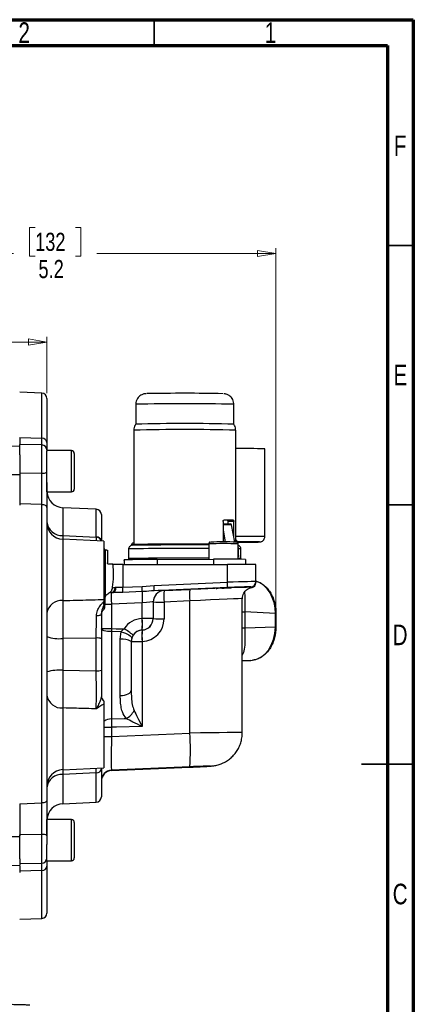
# Model space of a CAD drawing. Header units: inches. Extents: x 0.6 to 16.3, y 0.2 to 11.5.
# Tile 23 of 23: x 13.4 to 16.3, y 4 to 11.5. Entities that reach past the tile are written whole.
import ezdxf

# ---------------------------------------------------------------- set-up
doc = ezdxf.new("R2010")
doc.units = ezdxf.units.IN
doc.header["$MEASUREMENT"] = 0
doc.styles.add('SLDTEXTSTYLE0', font='TXT', dxfattribs={"width": 0.75})
doc.dimstyles.new('SLDDIMSTYLE0', dxfattribs={"dimtxt": 0.137795, "dimasz": 0.14, "dimexe": 0, "dimexo": 0.0625, "dimgap": 0.034449, "dimtad": 0, "dimdec": 1, "dimlfac": 1.5, "dimrnd": 1e-09, "dimzin": 12, "dimdsep": 46, "dimtxsty": 'SLDTEXTSTYLE0', "dimblk1": 'CLOSED', "dimblk2": 'CLOSED', "dimsah": 1, "dimcen": 0.09, "dimadec": 0, "dimazin": 3, "dimtfac": 1, "dimtdec": 1, "dimtofl": 0, "dimtmove": 0, "dimatfit": 3, "dimldrblk": 'CLOSED', "dimfxl": 0, "dimfrac": 2, "dimtolj": 1, "dimtzin": 12, "dimarcsym": 0})

# ---------------------------------------------------------------- blocks, each defined once
blk = doc.blocks.new('_Closed')
at = {"color": 0, "linetype": 'ByBlock', "lineweight": -2}
for p, q in [((-1, 0.166667), (0, 0)), ((-1, 0.166667), (-1, -0.166667)), ((0, 0), (-1, -0.166667)), ((0, 0), (-1, 0))]:
    blk.add_line(p, q, dxfattribs=at)
blk = doc.blocks.new('_D_2')
at = {"color": 7, "linetype": 'Continuous', "lineweight": 0}
for p, q in [((13.4675, 9.9206), (13.4255, 9.9206)), ((13.4255, 9.9206), (13.4255, 9.7019)), ((13.7729, 9.9206), (13.8149, 9.9206)), ((13.8149, 9.9206), (13.8149, 9.7019)), ((11.8407, 9.5015), (11.8407, 9.7615)), ((11.8407, 9.7221), (13.3046, 9.7221)), ((15.2959, 9.7221), (13.9358, 9.7221)), ((15.2959, 7.0025), (15.2959, 9.7615)), ((13.4255, 9.7019), (13.4675, 9.7019)), ((13.8149, 9.7019), (13.7729, 9.7019))]:
    blk.add_line(p, q, dxfattribs=at)
at = {"color": 7, "linetype": 'Continuous', "lineweight": 18, "xscale": 0.14, "yscale": 0.14, "rotation": 180.0000000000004}
blk.add_blockref('_Closed', (11.8407, 9.7221), dxfattribs=at)
at = {"color": 7, "linetype": 'Continuous', "lineweight": 18, "xscale": 0.14, "yscale": 0.14}
blk.add_blockref('_Closed', (15.2959, 9.7221), dxfattribs=at)
at = {"color": 7, "linetype": 'Continuous', "lineweight": 18, "char_height": 0.1378, "attachment_point": 1, "style": 'SLDTEXTSTYLE0'}
for s, insert in [('132', (13.4675, 9.8795)), ('5.2', (13.4929, 9.6733))]:
    blk.add_mtext(s, dxfattribs=dict(at, insert=insert))
blk = doc.blocks.new('_D_3')
at = {"color": 7, "linetype": 'Continuous', "lineweight": 0}
for p, q in [((12.6246, 9.2491), (12.5827, 9.2491)), ((12.5827, 9.2491), (12.5827, 9.0303)), ((12.8283, 9.2491), (12.8703, 9.2491)), ((12.8703, 9.2491), (12.8703, 9.0303)), ((11.8407, 9.0506), (12.4618, 9.0506)), ((13.557, 9.0506), (12.9911, 9.0506)), ((13.557, 8.6625), (13.557, 9.09)), ((12.5827, 9.0303), (12.6246, 9.0303)), ((12.8703, 9.0303), (12.8283, 9.0303))]:
    blk.add_line(p, q, dxfattribs=at)
at = {"color": 7, "linetype": 'Continuous', "lineweight": 18, "xscale": 0.14, "yscale": 0.14, "rotation": 180.0000000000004}
blk.add_blockref('_Closed', (11.8407, 9.0506), dxfattribs=at)
at = {"color": 7, "linetype": 'Continuous', "lineweight": 18, "xscale": 0.14, "yscale": 0.14}
blk.add_blockref('_Closed', (13.557, 9.0506), dxfattribs=at)
at = {"color": 7, "linetype": 'Continuous', "lineweight": 18, "char_height": 0.1378, "attachment_point": 1, "style": 'SLDTEXTSTYLE0'}
for s, insert in [('65', (12.6246, 9.208)), ('2.6', (12.5992, 9.0018))]:
    blk.add_mtext(s, dxfattribs=dict(at, insert=insert))

msp = doc.modelspace()

# ---------------------------------------------------------------- linework, layer by layer
at = {"color": 7, "linetype": 'Continuous', "lineweight": 70}
for p, q in [((0.5906, 11.4961), (16.3386, 11.4961)), ((16.3386, 11.4961), (16.3386, 0.1969)), ((0.7874, 11.2992), (16.1417, 11.2992)), ((16.1417, 11.2992), (16.1417, 0.3937))]:
    msp.add_line(p, q, dxfattribs=at)
at = {"color": 7, "linetype": 'Continuous', "lineweight": 35}
for p, q in [((14.3701, 11.2992), (14.3701, 11.4961)), ((16.1417, 9.7835), (16.3386, 9.7835)), ((16.1417, 7.815), (16.3386, 7.815)), ((16.3386, 5.8465), (15.9449, 5.8465)), ((16.1417, 5.8465), (16.3386, 5.8465))]:
    msp.add_line(p, q, dxfattribs=at)
at = {"color": 7, "linetype": 'Continuous', "lineweight": 25}
for p, q in [((13.5188, 8.6631), (13.3503, 8.6704)), ((13.557, 8.6231), (13.557, 8.2875)), ((14.2313, 8.5784), (14.2313, 8.4274)), ((14.976, 8.4274), (14.976, 8.5784)), ((14.217, 8.3817), (14.217, 7.5137)), ((14.9903, 7.5329), (14.9903, 8.3817)), ((13.3503, 8.2582), (11.8407, 8.3109)), ((13.3503, 8.325), (13.5188, 8.3206)), ((13.5177, 8.27), (13.3503, 8.2729)), ((13.3503, 8.1942), (13.3503, 8.2729)), ((13.557, 8.23), (13.557, 8.2231)), ((13.7437, 8.2264), (13.557, 8.2264)), ((13.557, 7.9137), (13.557, 8.2231)), ((15.211, 7.5737), (15.211, 8.2403)), ((13.3503, 8.1942), (13.3503, 8.0455)), ((13.765, 8.205), (13.765, 7.935)), ((11.8407, 8.0473), (13.3503, 8.0455)), ((13.3503, 8.0585), (13.5177, 8.0562)), ((13.557, 7.9137), (13.7437, 7.9137)), ((13.5188, 7.8171), (13.3503, 7.8238)), ((13.3503, 7.8238), (13.3503, 7.8125)), ((13.5188, 5.5535), (13.5188, 7.8171)), ((13.557, 7.7941), (13.557, 5.5759)), ((13.9321, 7.7821), (13.6781, 7.7932)), ((13.9703, 7.7421), (13.9703, 7.5425)), ((14.9295, 7.6979), (14.9729, 7.6981)), ((13.557, 7.631), (13.557, 7.631)), ((14.8943, 7.6894), (14.8943, 7.5336)), ((14.8943, 7.6723), (14.951, 7.6713)), ((14.8943, 7.622), (14.9109, 7.5335)), ((14.9758, 7.688), (14.9321, 7.6878)), ((14.9321, 7.6716), (14.9321, 7.6878)), ((14.9839, 7.5331), (14.9595, 7.6634)), ((14.9758, 7.5765), (14.9758, 7.688)), ((13.6781, 7.5825), (13.9321, 7.5709)), ((13.9903, 7.5404), (13.6781, 7.554)), ((13.9321, 7.5696), (13.9321, 7.5709)), ((13.9903, 7.5404), (13.9903, 7.0972)), ((14.0003, 7.4735), (14.0003, 7.1204)), ((14.0026, 7.4716), (14.0003, 7.4735)), ((14.0121, 7.4709), (14.0026, 7.4716)), ((14.0121, 7.4709), (14.017, 7.4701)), ((14.177, 7.4804), (14.177, 7.4071)), ((14.1988, 7.5108), (14.1988, 7.5067)), ((14.7855, 7.5195), (14.7855, 7.4026)), ((14.9995, 7.5321), (15.1027, 7.5326)), ((15.0093, 7.5348), (15.0009, 7.535)), ((15.0086, 7.4026), (15.0086, 7.5195)), ((15.0117, 7.4315), (15.0117, 7.4815)), ((15.0303, 7.4071), (15.0303, 7.4804)), ((14.017, 7.4701), (14.017, 7.3743)), ((14.1423, 7.3927), (14.1437, 7.3971)), ((14.3935, 7.4008), (14.8222, 7.4028)), ((15.065, 7.4014), (15.065, 7.363)), ((14.0576, 7.3643), (14.027, 7.3643)), ((14.1332, 7.3638), (14.1332, 7.1903)), ((14.1332, 7.3638), (14.9269, 7.3635)), ((14.1423, 7.3927), (14.1423, 7.3638)), ((14.9269, 7.2273), (14.9269, 7.3635)), ((15.1437, 7.2331), (15.1437, 7.3614)), ((14.0546, 7.185), (14.0509, 7.1718)), ((14.1332, 7.1903), (14.2798, 7.1966)), ((14.2798, 7.1966), (14.3711, 7.2033)), ((14.3711, 7.2033), (14.9269, 7.2273)), ((14.9269, 7.187), (14.3711, 7.163)), ((14.4466, 7.1646), (14.6418, 7.1731)), ((15.1054, 7.1899), (15.1054, 7.1931)), ((15.1086, 7.1877), (15.1093, 7.1878)), ((15.1437, 7.2331), (15.1437, 7.2299)), ((15.1437, 7.2299), (15.1437, 7.2274)), ((13.9903, 7.0972), (13.9903, 7.0821)), ((14.0323, 7.1472), (14.0237, 7.1419)), ((14.0469, 7.1492), (14.0573, 7.1496)), ((14.0469, 7.1493), (14.0469, 7.1492)), ((14.2801, 7.1572), (14.1335, 7.1509)), ((14.4466, 7.165), (14.4466, 7.1646)), ((15.0403, 6.0862), (15.0403, 7.1029)), ((13.9903, 7.0584), (13.9903, 7.0821)), ((14.2808, 7.0719), (14.0469, 7.0618)), ((14.0469, 7.0618), (14.0469, 6.8758)), ((14.2808, 6.9531), (14.2808, 7.0719)), ((14.3637, 7.0784), (14.3637, 6.9523)), ((14.6418, 7.0857), (14.4466, 7.0772)), ((14.4466, 7.0772), (14.4466, 6.9512)), ((14.6418, 6.0832), (14.6418, 7.0857)), ((14.2799, 6.9531), (14.2808, 6.9531)), ((14.3637, 6.9523), (14.3637, 6.952)), ((15.0592, 7.0037), (15.0592, 6.8821)), ((15.2916, 6.9911), (15.0592, 7.0037)), ((15.2916, 6.8897), (15.2916, 6.9911)), ((15.2959, 6.991), (15.2959, 6.9631)), ((15.2959, 6.9631), (15.2959, 6.9631)), ((15.2959, 6.9631), (15.2959, 6.8897)), ((14.0469, 6.8758), (14.0469, 6.8531)), ((15.0592, 6.8821), (15.2916, 6.8897)), ((15.2959, 6.8897), (15.2959, 6.8882)), ((15.2959, 6.8882), (15.2959, 6.8882)), ((13.9321, 6.8045), (13.6781, 6.8014)), ((13.6781, 6.8014), (13.6781, 6.5597)), ((13.9321, 6.5564), (13.9321, 6.8045)), ((13.9703, 6.7997), (13.9703, 6.5605)), ((14.0469, 6.8531), (14.0469, 6.1913)), ((14.1214, 6.8526), (14.0469, 6.8531)), ((14.1141, 6.7955), (14.1214, 6.8526)), ((14.2007, 6.8041), (14.197, 6.7793)), ((14.2808, 6.8657), (14.2799, 6.8657)), ((14.2799, 6.8657), (14.2799, 6.8654)), ((14.2799, 6.8654), (14.2808, 6.8654)), ((14.2808, 6.8654), (14.2808, 6.8657)), ((14.1141, 6.3683), (14.1141, 6.7955)), ((14.197, 6.7793), (14.197, 6.4074)), ((14.2808, 6.7781), (14.2799, 6.778)), ((14.2799, 6.778), (14.2799, 6.1331)), ((15.0425, 6.6319), (15.1056, 6.6351)), ((15.1062, 6.6351), (15.1184, 6.6366)), ((13.6781, 6.5597), (13.9321, 6.5564)), ((13.9903, 6.3056), (13.9903, 5.8195)), ((14.0469, 6.1289), (14.0469, 6.0574)), ((14.0469, 6.0574), (14.6418, 6.0832)), ((14.6418, 5.8278), (14.0469, 5.8021)), ((13.6781, 5.8059), (13.9903, 5.8195)), ((13.9321, 5.7819), (13.6781, 5.7703)), ((13.9703, 5.8187), (13.9703, 5.8138)), ((13.9703, 5.8138), (13.9703, 5.5987)), ((14.0469, 5.7986), (14.6418, 5.8249)), ((14.0469, 5.8021), (14.0469, 5.7986)), ((13.557, 5.7098), (13.557, 5.7098)), ((13.3503, 5.5468), (13.5188, 5.5535)), ((13.6781, 5.5477), (13.9321, 5.5588)), ((13.7437, 5.4272), (13.557, 5.4272)), ((13.557, 5.3046), (13.557, 5.4272)), ((13.765, 5.4058), (13.765, 5.1364)), ((13.5177, 5.3134), (13.3503, 5.3111)), ((13.3503, 5.1294), (13.3503, 5.3111)), ((13.557, 5.307), (13.557, 5.2389)), ((13.557, 5.1145), (13.557, 5.2389)), ((13.152, 5.0757), (13.3503, 5.0826)), ((13.3503, 5.1294), (13.3503, 5.0826)), ((13.3503, 5.0933), (13.5177, 5.0962)), ((13.557, 5.1145), (13.7437, 5.1145)), ((13.765, 5.1364), (13.765, 5.1358)), ((13.5188, 5.0407), (13.3503, 5.0365)), ((13.3503, 5.0365), (13.3503, 5.0267)), ((13.557, 5.0734), (13.557, 4.7178)), ((13.3503, 4.6704), (13.5188, 4.6778))]:
    msp.add_line(p, q, dxfattribs=at)
at = {"color": 8, "linetype": 'Continuous', "lineweight": 25}
for p, q in [((13.5188, 8.3206), (13.5188, 8.6631)), ((13.5177, 8.0562), (13.5177, 8.27)), ((13.7437, 7.9137), (13.7437, 8.2264)), ((13.6781, 7.7932), (13.6781, 7.5825)), ((13.9321, 7.5709), (13.9321, 7.7821)), ((14.9595, 7.6634), (14.8943, 7.6645)), ((13.6781, 7.5825), (13.6778, 7.5539)), ((13.6781, 7.554), (13.6781, 7.0891)), ((14.1437, 7.3971), (14.1437, 7.3638)), ((14.3935, 7.4008), (14.3935, 7.3637)), ((14.8222, 7.4028), (14.8222, 7.3635)), ((15.0086, 7.4315), (15.0117, 7.4315)), ((15.1093, 7.1878), (15.111, 7.1881)), ((14.0469, 7.1493), (14.0327, 7.1475)), ((14.0469, 7.1492), (14.036, 7.1479)), ((15.1056, 6.6351), (15.0403, 6.6329)), ((13.6781, 6.274), (13.6781, 5.8059)), ((13.6781, 5.7703), (13.6781, 5.5477)), ((13.9321, 5.5588), (13.9321, 5.7819)), ((13.7437, 5.1145), (13.7437, 5.4272)), ((13.5177, 5.0962), (13.5177, 5.3134)), ((13.3503, 5.2953), (13.1747, 5.2953)), ((13.5188, 4.6778), (13.5188, 5.0407))]:
    msp.add_line(p, q, dxfattribs=at)
at = {"color": 7, "linetype": 'Continuous', "lineweight": 25, "flags": 128}
for points in [[(13.557, 7.7941), (13.5563, 7.7984), (13.5541, 7.8026), (13.5506, 7.8065), (13.5459, 7.81), (13.5401, 7.8128), (13.5335, 7.815), (13.5263, 7.8164), (13.5188, 7.8171)], [(15.1027, 7.5326), (15.1283, 7.5328), (15.1428, 7.533)], [(14.0573, 7.1496), (14.0622, 7.1506), (14.0669, 7.1531), (14.0711, 7.1569), (14.0747, 7.1619), (14.0777, 7.168), (14.0798, 7.1748), (14.081, 7.1822), (14.0813, 7.1899)], [(14.0469, 6.8531), (14.0317, 6.8537), (14.0173, 6.855), (14.0041, 6.8571), (13.9926, 6.8598), (13.9831, 6.863), (13.9761, 6.8667), (13.9718, 6.8707), (13.9703, 6.8748)], [(14.0469, 6.8758), (14.0837, 6.8756), (14.1426, 6.8752)], [(14.1214, 6.8526), (14.1379, 6.8473), (14.1536, 6.8413), (14.1679, 6.8348), (14.1801, 6.8281), (14.1898, 6.8214), (14.1966, 6.815), (14.2003, 6.8092), (14.2007, 6.8041)], [(14.1141, 6.3683), (14.1305, 6.3694), (14.1461, 6.3718), (14.1604, 6.3755), (14.1729, 6.3804), (14.1832, 6.3862), (14.1908, 6.3928), (14.1954, 6.4), (14.197, 6.4074)], [(14.0469, 6.1913), (14.1435, 6.1932), (14.1576, 6.1935)], [(14.2799, 6.1331), (14.0844, 6.1296), (14.0469, 6.1289)], [(13.557, 5.5759), (13.5563, 5.5717), (13.5541, 5.5676), (13.5506, 5.5638), (13.5459, 5.5604), (13.5401, 5.5576), (13.5335, 5.5555), (13.5263, 5.5541), (13.5188, 5.5535)]]:
    msp.add_lwpolyline(points, dxfattribs=at)
at = {"color": 8, "linetype": 'Continuous', "lineweight": 25, "flags": 128}
msp.add_lwpolyline([(15.1428, 7.533), (15.1487, 7.533), (15.163, 7.5333), (15.1702, 7.5336), (15.1699, 7.5338), (15.1622, 7.5341), (15.1488, 7.5343)], dxfattribs=at)
at = {"color": 7, "linetype": 'Continuous', "lineweight": 25}
for centre, radius, start, end in [((13.517, 8.6231), 0.04, 360, 87.5), ((14.6013, -6.4029), 15.0644, 88.88559, 91.0891), ((14.6037, -7.7299), 16.1616, 88.67995, 91.3201), ((13.5205, 8.284), 0.0367, 5.58498, 92.68983), ((13.517, 8.23), 0.04, 0, 89), ((13.7437, 8.205), 0.0213, 0, 90), ((15.0539, 1.2538), 6.9883, 88.71173, 90.52116), ((13.5272, 8.1296), 0.074, 262.62087, 293.74158), ((13.7437, 7.935), 0.0213, 270, 360), ((13.6837, 7.9197), 0.1267, 182.73169, 267.5), ((13.9303, 7.7421), 0.04, 360, 87.5), ((14.8624, 3.2285), 4.4709, 88.58435, 89.50623), ((14.8731, 5.7997), 1.899, 88.29766, 89.10434), ((13.6718, 7.6978), 0.1155, 186.20561, 273.15689), ((13.6837, 7.6806), 0.1267, 180, 267.5), ((14.9505, 7.6622), 0.00909, 7.6079, 87.37412), ((14.5965, -12.0233), 19.5345, 89.44576, 91.15042), ((14.8969, 3.4887), 4.0452, 88.60519, 91.39241), ((15.0453, -2.0871), 9.622, 89.38393, 90.2143), ((14.3492, 1.944), 5.457, 89.53519, 92.15864), ((14.9048, 0.4008), 7.0025, 88.68884, 90.67578), ((14.1248, 12.0953), 4.7315, 269.18597, 270.10208), ((14.9795, 1.4683), 5.8955, 88.40464, 90.51165), ((14.0387, 7.1841), 0.0358, 283.14068, 8.55639), ((13.7803, 7.1677), 0.3537, 357.27841, 3.65952), ((13.9268, 7.174), 0.3537, 357.27841, 3.65952), ((14.136, 7.1831), 0.236, 355.09897, 4.90103), ((15.1513, 7.1294), 0.5113, 175.09897, 184.90103), ((14.6918, 7.2072), 0.236, 355.09897, 4.90103), ((15.1037, 7.2331), 0.04, 272.49876, 359.99889), ((15.1037, 7.2299), 0.04, 272.49876, 359.99889), ((15.1037, 7.2274), 0.04, 280.61369, 359.99911), ((15.0455, 7.1208), 0.7663, 177.27841, 183.65952), ((14.4503, 7.0784), 0.0867, 92.49876, 179.99889), ((14.4503, 7.078), 0.0867, 92.49876, 179.99889), ((14.956, 7.1209), 0.5113, 175.09897, 184.90103), ((13.6682, 6.9769), 0.1126, 84.95578, 171.00296), ((14.4264, 9.3313), 2.2541, 268.40464, 270.51165), ((13.7705, 6.9094), 0.5113, 355.09897, 4.90103), ((14.3009, 4.699), 2.2541, 88.40464, 90.51165), ((13.7714, 6.9094), 0.5113, 355.09897, 4.90103), ((14.277, 6.9523), 0.0867, 272.49876, 359.99889), ((14.4264, 9.2052), 2.2541, 268.40464, 270.51165), ((15.2682, 4.8135), 2.1777, 89.26988, 89.38476), ((14.0283, 8.9565), 2.0807, 268.40464, 270.51165), ((13.7926, 6.3062), 0.668, 51.19145, 58.39915), ((15.2682, 4.7118), 2.1781, 89.26999, 89.38475), ((13.6492, 7.0683), 0.2685, 249.92138, 276.18812), ((13.9412, 6.7227), 0.0823, 69.26681, 96.37229), ((14.2837, 6.7788), 0.0867, 92.49876, 179.99889), ((14.7893, 6.8217), 0.5113, 175.09897, 184.90103), ((14.7902, 6.8218), 0.5113, 175.09897, 184.90103), ((14.1334, 6.6738), 0.1232, 58.93336, 99.01067), ((14.2598, 9.0321), 2.2541, 268.40464, 270.51165), ((13.6491, 6.2478), 0.3133, 84.67325, 107.08931), ((13.9413, 6.6513), 0.0953, 264.47781, 287.75809), ((13.6689, 6.3867), 0.1131, 188.4566, 274.70438), ((14.0103, 6.3636), 0.04, 180, 240), ((14.0099, 6.3606), 0.0395, 180.1154, 240.40912), ((14.0978, 6.3134), 0.134, 296.53739, 334.55455), ((13.0937, 5.9555), 1.5534, 355.28516, 4.71484), ((13.6837, 5.6794), 0.1267, 92.5, 180), ((13.6712, 5.6556), 0.115, 86.52801, 173.36137), ((13.9343, 5.8181), 0.0363, 266.45725, 353.26247), ((14.0503, 5.7222), 0.08, 92.49876, 179.99889), ((14.0503, 5.7187), 0.08, 92.44921, 180), ((14.0503, 5.7187), 0.08, 92.49876, 179.99889), ((13.6837, 5.4211), 0.1267, 92.5, 177.26831), ((13.9303, 5.5987), 0.04, 272.5, 0), ((13.7437, 5.4058), 0.0213, 0, 90), ((13.5272, 5.2472), 0.0668, 63.4699, 98.12789), ((13.517, 5.1362), 0.04, 271, 0), ((13.7437, 5.1358), 0.0213, 270, 0), ((13.5207, 5.0772), 0.0365, 267.00499, 354.01229), ((13.517, 4.7178), 0.04, 272.5, 0)]:
    msp.add_arc(centre, radius, start, end, dxfattribs=at)
at = {"color": 8, "linetype": 'Continuous', "lineweight": 25}
for centre, radius, start, end in [((14.6037, -7.4421), 16.0248, 88.66862, 91.33138), ((14.6037, -8.4164), 16.8026, 88.68137, 91.31863), ((13.9339, 7.534), 0.037, 11.41539, 92.84652), ((13.9337, 7.5322), 0.0374, 14.03098, 92.52414), ((15.0589, 1.3545), 6.2211, 88.59885, 90.637), ((14.5871, -10.9427), 18.4277, 89.38312, 91.27504), ((14.2165, 7.2126), 0.2987, 90.36317, 93.3943), ((14.5921, -9.2067), 16.7247, 89.33768, 91.28521), ((14.897, 2.5624), 4.9584, 88.71093, 91.28907), ((15.0161, 7.3991), 0.0825, 80.04982, 93.00767), ((14.5872, -11.0417), 18.4534, 89.38435, 91.27365), ((15.013, 7.2929), 0.1155, 81.37253, 92.21304), ((14.0134, 7.183), 0.0392, 309.54738, 343.28316), ((14.0462, 13.6008), 6.539, 269.55519, 270.00591), ((15.0621, 7.6448), 0.6411, 268.05758, 269.74126), ((15.0621, 7.5232), 0.6411, 268.05758, 269.74126), ((14.047, 6.0982), 0.0931, 90.08038, 127.49149), ((14.0435, 11.8924), 5.7635, 269.47119, 270.03297), ((14.0435, 11.8209), 5.7635, 269.47119, 270.03297)]:
    msp.add_arc(centre, radius, start, end, dxfattribs=at)
at = {"color": 7, "linetype": 'Continuous', "lineweight": 25}
for centre, major_axis, ratio, start_param, end_param in [((14.137, 7.194), (0.0867, 0.0055), 0.009017, 3.900003, 4.013708), ((14.6199, 7.1675), (0.5033, 0.022), 0.009036, 1.079332, 1.526769), ((14.897, 7.184), (0.0551, 0.0024), 0.009036, 4.474183, 10.189488), ((14.6199, 7.1675), (0.5033, 0.022), 0.009036, 0.266406, 1.017969), ((14.917, 7.2249), (0.2267, 0.0082), 0.009042, 6.28286, 7.810023), ((14.9188, 7.185), (0.1867, 0.0082), 0.009036, 0.744247, 1.526769), ((14.0503, 7.0626), (-0.0035, 0.0866), 0.040588, 0.009189, 1.578083), ((14.1388, 7.1541), (0.1267, 0.0055), 0.009036, 3.900184, 4.013889), ((14.2732, 7.1574), (0.1733, 0.0076), 0.009036, 6.282791, 7.253249), ((14.277, 7.0708), (0.0867, 0.0076), 0.008985, 6.282401, 7.809564), ((14.2875, 6.7799), (0.1287, -0.1161), 0.999603, 2.348072, 3.293322), ((14.277, 6.952), (0.0629, -0.0597), 0.999209, 5.515325, 7.042489), ((14.2732, 6.9512), (0.1287, -0.1161), 0.999603, 5.489665, 7.016828), ((15.0975, 6.8883), (-0.001, 0.2534), 0.765934, 3.177661, 4.715036), ((14.2837, 6.7791), (0.0629, -0.0597), 0.999209, 2.373733, 3.318982), ((14.0503, 6.0558), (0.0035, 0.2537), 0.013841, 1.564433, 3.133327), ((14.6347, 5.826), (0.1633, 0.0071), 0.009036, 0.836358, 1.526769)]:
    msp.add_ellipse(centre, major_axis=major_axis, ratio=ratio, start_param=start_param, end_param=end_param, dxfattribs=at)
at = {"color": 8, "linetype": 'Continuous', "lineweight": 25}
for centre, major_axis, ratio, start_param, end_param in [((14.9188, 7.185), (0.1867, 0.0082), 0.009036, 6.282791, 7.027433), ((15.0975, 6.9896), (0.0065, 0.2533), 0.765761, 4.737887, 6.076598), ((14.6237, 7.081), (0.4167, 0.022), 0.009028, 6.282647, 7.809872), ((14.6237, 6.0791), (0.4167, 0.0071), 0.009051, 6.282919, 7.810193), ((14.6347, 5.826), (0.1633, 0.0071), 0.009036, 4.755628, 7.119543)]:
    msp.add_ellipse(centre, major_axis=major_axis, ratio=ratio, start_param=start_param, end_param=end_param, dxfattribs=at)
at = {"color": 7, "linetype": 'Continuous', "lineweight": 25}
for points, knots in [([(14.3101, 8.6585), (14.3088, 8.6585), (14.3064, 8.6584), (14.3014, 8.6579), (14.2932, 8.6565), (14.2827, 8.6535), (14.2692, 8.6471), (14.2553, 8.6365), (14.2428, 8.6213), (14.2346, 8.6029), (14.2306, 8.5877), (14.2316, 8.5793), (14.2318, 8.5781)], [0, 0, 0, 0, 0.112481, 0.203154, 0.259075, 0.33989, 0.433483, 0.565377, 0.691346, 0.829836, 0.974471, 1, 1, 1, 1]), ([(14.9755, 8.5784), (14.9757, 8.58), (14.9765, 8.5889), (14.9724, 8.6041), (14.9642, 8.6216), (14.9533, 8.635), (14.9416, 8.6446), (14.93, 8.6511), (14.9197, 8.655), (14.9116, 8.657), (14.9065, 8.6578), (14.904, 8.6581), (14.9031, 8.6582), (14.903, 8.6582)], [0, 0, 0, 0, 0.0385798, 0.2106452, 0.3602915, 0.4935826, 0.6126891, 0.7177043, 0.8069806, 0.8783689, 0.9325281, 0.9922865, 1, 1, 1, 1]), ([(14.2324, 8.4287), (14.2291, 8.4234), (14.222, 8.4122), (14.2171, 8.3956), (14.2176, 8.3851), (14.2177, 8.3817)], [0, 0, 0, 0, 0.373098, 0.794486, 1, 1, 1, 1]), ([(14.9896, 8.3817), (14.9896, 8.3874), (14.9894, 8.3999), (14.9835, 8.416), (14.9772, 8.4251), (14.9747, 8.4285)], [0, 0, 0, 0, 0.340686, 0.744142, 1, 1, 1, 1]), ([(13.3503, 8.325), (13.3503, 8.3154), (13.3503, 8.296), (13.3503, 8.279), (13.3503, 8.2745), (13.3503, 8.2729)], [0, 0, 0, 0, 0.383491, 0.778112, 1, 1, 1, 1]), ([(13.3503, 8.3134), (13.3503, 8.3015), (13.3503, 8.2848), (13.3503, 8.2756), (13.3503, 8.2729)], [0, 0, 0, 0, 0.706967, 1, 1, 1, 1]), ([(13.557, 8.2875), (13.557, 8.2848), (13.557, 8.2707), (13.557, 8.25), (13.557, 8.2395), (13.557, 8.2346)], [0, 0, 0, 0, 0.112841, 0.580963, 1, 1, 1, 1]), ([(13.3503, 8.0585), (13.3503, 8.0401), (13.3503, 8.0026), (13.3503, 7.9467), (13.3503, 7.8925), (13.3503, 7.8519), (13.3503, 7.83), (13.3503, 7.8238)], [0, 0, 0, 0, 0.224192, 0.454881, 0.679075, 0.909781, 1, 1, 1, 1]), ([(13.3503, 8.0455), (13.3503, 8.0238), (13.3503, 7.9837), (13.3503, 7.925), (13.3503, 7.8673), (13.3503, 7.8316), (13.3503, 7.8121)], [0, 0, 0, 0, 0.26505, 0.490119, 0.721721, 1, 1, 1, 1]), ([(13.5188, 7.8171), (13.5187, 7.8346), (13.5186, 7.8702), (13.5183, 7.9281), (13.5181, 7.9863), (13.5179, 8.0285), (13.5177, 8.0518), (13.5177, 8.0562)], [0, 0, 0, 0, 0.245568, 0.500116, 0.720271, 0.946794, 1, 1, 1, 1]), ([(13.557, 7.9845), (13.557, 7.9635), (13.557, 7.9196), (13.557, 7.8544), (13.557, 7.8144), (13.557, 7.7941)], [0, 0, 0, 0, 0.310306, 0.648964, 1, 1, 1, 1]), ([(14.8943, 7.6894), (14.8944, 7.6905), (14.8945, 7.6927), (14.8957, 7.6956), (14.8973, 7.6979), (14.8992, 7.6991), (14.9004, 7.6992), (14.901, 7.6993)], [0, 0, 0, 0, 0.208585, 0.417083, 0.628009, 0.843762, 1, 1, 1, 1]), ([(14.9321, 7.6878), (14.9321, 7.6889), (14.932, 7.6911), (14.9316, 7.694), (14.931, 7.6963), (14.9302, 7.6977), (14.9297, 7.6978), (14.9295, 7.6979)], [0, 0, 0, 0, 0.206695, 0.413279, 0.622997, 0.839016, 1, 1, 1, 1]), ([(14.9729, 7.6981), (14.9732, 7.698), (14.9739, 7.6977), (14.9748, 7.6959), (14.9754, 7.6933), (14.9758, 7.6905), (14.9758, 7.6887), (14.9758, 7.688)], [0, 0, 0, 0, 0.220415, 0.440874, 0.65977, 0.874154, 1, 1, 1, 1]), ([(15.0093, 7.5348), (15.0077, 7.5351), (15.004, 7.5357), (14.9984, 7.5409), (14.9937, 7.55), (14.9908, 7.5595), (14.9905, 7.5659), (14.9903, 7.5678)], [0, 0, 0, 0, 0.180272, 0.422892, 0.661086, 0.897584, 1, 1, 1, 1]), ([(15.1428, 7.533), (15.147, 7.533), (15.1574, 7.5331), (15.1657, 7.5333), (15.1707, 7.5335), (15.1732, 7.5337), (15.1758, 7.5339), (15.1798, 7.5346), (15.1858, 7.5363), (15.1949, 7.5408), (15.2041, 7.5498), (15.2103, 7.5619), (15.2104, 7.57), (15.2105, 7.5735)], [0, 0, 0, 0, 0.147975, 0.359427, 0.46891, 0.536413, 0.579755, 0.607889, 0.65298, 0.717594, 0.826494, 0.926025, 1, 1, 1, 1]), ([(13.9903, 7.4839), (13.9905, 7.4836), (13.9911, 7.4829), (13.9942, 7.4792), (13.9985, 7.4752), (14.0003, 7.4735)], [0, 0, 0, 0, 0.235891, 0.664421, 1, 1, 1, 1]), ([(14.2, 7.5069), (14.1994, 7.5068), (14.1983, 7.5066), (14.1952, 7.5058), (14.1905, 7.5039), (14.1848, 7.4999), (14.1798, 7.4931), (14.1769, 7.486), (14.1773, 7.4815), (14.1774, 7.4803)], [0, 0, 0, 0, 0.1588843, 0.280946, 0.3938427, 0.5459784, 0.7239153, 0.9210358, 1, 1, 1, 1]), ([(14.217, 7.5242), (14.2152, 7.5242), (14.2127, 7.5241), (14.2113, 7.524), (14.2102, 7.5239), (14.209, 7.5237), (14.2073, 7.5232), (14.2048, 7.522), (14.202, 7.5197), (14.1997, 7.5161), (14.1986, 7.5128), (14.1989, 7.511), (14.1989, 7.5107)], [0, 0, 0, 0, 0.3402658, 0.485177, 0.5583567, 0.6013333, 0.6435556, 0.7079145, 0.7864513, 0.8794899, 0.9817952, 1, 1, 1, 1]), ([(14.2169, 7.5137), (14.2169, 7.5135), (14.2171, 7.5126), (14.2167, 7.5118), (14.2164, 7.5112)], [0, 0, 0, 0, 0.276666, 1, 1, 1, 1]), ([(14.7929, 7.5313), (14.7924, 7.5311), (14.7909, 7.5304), (14.7885, 7.5282), (14.7863, 7.5247), (14.7852, 7.5214), (14.7855, 7.5196), (14.7856, 7.5193)], [0, 0, 0, 0, 0.10573, 0.347386, 0.634593, 0.948673, 1, 1, 1, 1]), ([(15.0084, 7.5196), (15.0083, 7.5211), (15.0082, 7.5238), (15.0062, 7.5273), (15.0039, 7.5297), (15.0016, 7.5312), (14.9999, 7.5319), (14.9993, 7.5321), (14.9992, 7.5321)], [0, 0, 0, 0, 0.25128, 0.483761, 0.676726, 0.840472, 0.973258, 1, 1, 1, 1]), ([(15.0299, 7.4804), (15.03, 7.4817), (15.0304, 7.4862), (15.0277, 7.4928), (15.0232, 7.499), (15.0184, 7.5029), (15.0142, 7.5051), (15.0111, 7.5061), (15.0093, 7.5066), (15.0087, 7.5067), (15.0086, 7.5067)], [0, 0, 0, 0, 0.094404, 0.30277, 0.471509, 0.615767, 0.73752, 0.839976, 0.952206, 1, 1, 1, 1]), ([(15.0117, 7.4815), (15.0116, 7.4845), (15.0113, 7.489), (15.0093, 7.4928), (15.0086, 7.4941)], [0, 0, 0, 0, 0.665504, 1, 1, 1, 1]), ([(14.177, 7.407), (14.177, 7.4069), (14.1772, 7.4055), (14.1763, 7.4031), (14.1751, 7.401), (14.1745, 7.4004), (14.1744, 7.4004)], [0, 0, 0, 0, 0.032657, 0.562379, 0.989089, 1, 1, 1, 1]), ([(15.0117, 7.4315), (15.0117, 7.4304), (15.0116, 7.4282), (15.0111, 7.4253), (15.0104, 7.423), (15.0095, 7.4218), (15.0089, 7.4217), (15.0087, 7.4216)], [0, 0, 0, 0, 0.209683, 0.419296, 0.630915, 0.846499, 1, 1, 1, 1]), ([(14.027, 7.3643), (14.0259, 7.3644), (14.0237, 7.3646), (14.0208, 7.3662), (14.0186, 7.3686), (14.0172, 7.3714), (14.0171, 7.3734), (14.017, 7.3743)], [0, 0, 0, 0, 0.202146, 0.404171, 0.609672, 0.823738, 1, 1, 1, 1]), ([(14.0546, 7.185), (14.0565, 7.1983), (14.0602, 7.2252), (14.0643, 7.2687), (14.0636, 7.316), (14.0597, 7.3475), (14.0576, 7.3643)], [0, 0, 0, 0, 0.232028, 0.470172, 0.716724, 1, 1, 1, 1]), ([(14.0509, 7.1718), (14.047, 7.1646), (14.042, 7.1555), (14.034, 7.1486), (14.0323, 7.1472)], [0, 0, 0, 0, 0.790499, 1, 1, 1, 1]), ([(14.0546, 7.185), (14.0557, 7.1855), (14.06, 7.1872), (14.068, 7.1885), (14.0741, 7.1895)], [0, 0, 0, 0, 0.246012, 1, 1, 1, 1]), ([(14.0813, 7.1899), (14.0893, 7.1898), (14.105, 7.1896), (14.124, 7.19), (14.1332, 7.1903)], [0, 0, 0, 0, 0.513147, 1, 1, 1, 1]), ([(14.884, 7.183), (14.8781, 7.1827), (14.8681, 7.1823), (14.8604, 7.182), (14.8573, 7.1819)], [0, 0, 0, 0, 0.593738, 1, 1, 1, 1]), ([(15.0412, 7.1028), (15.041, 7.1069), (15.0405, 7.1182), (15.046, 7.1354), (15.055, 7.1524), (15.0663, 7.1655), (15.0782, 7.175), (15.0895, 7.1813), (15.0992, 7.1851), (15.1056, 7.1869), (15.1086, 7.1875), (15.1093, 7.1876), (15.1093, 7.1876)], [0, 0, 0, 0, 0.097403, 0.266461, 0.416339, 0.551208, 0.671958, 0.777508, 0.864914, 0.935971, 0.999821, 1, 1, 1, 1]), ([(15.111, 7.1881), (15.1107, 7.1885), (15.1101, 7.1892), (15.1067, 7.1897), (15.1054, 7.1899)], [0, 0, 0, 0, 0.602399, 1, 1, 1, 1]), ([(15.1086, 7.1876), (15.1093, 7.1877), (15.1106, 7.1879), (15.1139, 7.1886), (15.1193, 7.1904), (15.1266, 7.1943), (15.1328, 7.199), (15.1351, 7.2031), (15.1356, 7.2039)], [0, 0, 0, 0, 0.223757, 0.426322, 0.567253, 0.727426, 0.948825, 1, 1, 1, 1]), ([(15.1421, 7.2191), (15.1431, 7.2217), (15.1441, 7.2244), (15.1436, 7.2271), (15.1436, 7.2271)], [0, 0, 0, 0, 0.977676, 1, 1, 1, 1]), ([(15.1437, 7.2368), (15.1533, 7.2336), (15.1736, 7.227), (15.2021, 7.2084), (15.2288, 7.1837), (15.2518, 7.1533), (15.2706, 7.1184), (15.2845, 7.0797), (15.2941, 7.037), (15.2953, 7.0069), (15.2959, 6.991)], [0, 0, 0, 0, 0.113904, 0.238409, 0.362915, 0.487441, 0.611967, 0.736524, 0.861081, 1, 1, 1, 1]), ([(13.6781, 7.0891), (13.7126, 7.09), (13.81, 7.0925), (13.914, 7.0952), (13.9837, 7.0971), (13.9903, 7.0972)], [0, 0, 0, 0, 0.3309, 0.935937, 1, 1, 1, 1]), ([(13.9977, 7.1079), (13.9977, 7.103), (13.9976, 7.0786), (13.9955, 7.0424), (13.9934, 7.0309), (13.9924, 7.0252)], [0, 0, 0, 0, 0.1099027, 0.5548217, 1, 1, 1, 1]), ([(14.0003, 7.1204), (13.9992, 7.117), (13.9978, 7.1129), (13.9977, 7.1087), (13.9977, 7.1079)], [0, 0, 0, 0, 0.8026188, 1, 1, 1, 1]), ([(14.0003, 7.1204), (14.0024, 7.1238), (14.0069, 7.1311), (14.016, 7.1381), (14.0221, 7.1411), (14.0237, 7.1419)], [0, 0, 0, 0, 0.401517, 0.850199, 1, 1, 1, 1]), ([(14.1335, 7.1509), (14.1202, 7.1506), (14.0935, 7.1499), (14.0694, 7.1497), (14.0573, 7.1496)], [0, 0, 0, 0, 0.500637, 1, 1, 1, 1]), ([(14.3711, 7.163), (14.3449, 7.1611), (14.3147, 7.1589), (14.2841, 7.1574), (14.2801, 7.1572)], [0, 0, 0, 0, 0.870006, 1, 1, 1, 1]), ([(13.6781, 7.0891), (13.6779, 7.066), (13.6775, 7.0296), (13.6774, 6.9673), (13.6775, 6.9139), (13.6777, 6.8577), (13.678, 6.8203), (13.6781, 6.8014)], [0, 0, 0, 0, 0.297372, 0.470528, 0.648701, 0.821843, 1, 1, 1, 1]), ([(13.9323, 6.972), (13.9342, 6.9864), (13.9375, 7.0119), (13.9554, 7.0429), (13.9728, 7.0652), (13.9854, 7.0773), (13.9903, 7.0821)], [0, 0, 0, 0, 0.323398, 0.574638, 0.833154, 1, 1, 1, 1]), ([(13.9903, 7.0584), (13.9847, 7.0454), (13.9753, 7.0239), (13.9703, 6.9982), (13.9703, 6.9873), (13.9703, 6.9873)], [0, 0, 0, 0, 0.604784, 0.999985, 1, 1, 1, 1]), ([(13.9703, 6.978), (13.9707, 6.9827), (13.9713, 6.9923), (13.9772, 7.0065), (13.9844, 7.0174), (13.9906, 7.0221), (13.9925, 7.0236)], [0, 0, 0, 0, 0.290698, 0.583186, 0.870565, 1, 1, 1, 1]), ([(13.9903, 7.0584), (13.9903, 7.0558), (13.9903, 7.0482), (13.9903, 7.0425), (13.9903, 7.0388)], [0, 0, 0, 0, 0.353897, 1, 1, 1, 1]), ([(13.9918, 7.0244), (13.9916, 7.0241), (13.991, 7.023), (13.9904, 7.0279), (13.9904, 7.0354), (13.9903, 7.0388)], [0, 0, 0, 0, 0.1963166, 0.643639, 1, 1, 1, 1]), ([(13.9321, 6.8045), (13.9321, 6.8229), (13.9322, 6.8603), (13.9323, 6.9173), (13.9323, 6.9536), (13.9323, 6.972)], [0, 0, 0, 0, 0.3239555, 0.6573066, 1, 1, 1, 1]), ([(13.9703, 6.9873), (13.9703, 6.9667), (13.9703, 6.9265), (13.9703, 6.8628), (13.9703, 6.8209), (13.9703, 6.7997)], [0, 0, 0, 0, 0.3426504, 0.666628, 1, 1, 1, 1]), ([(14.1214, 6.8526), (14.1224, 6.8541), (14.1279, 6.8627), (14.136, 6.8696), (14.1426, 6.8752)], [0, 0, 0, 0, 0.179004, 1, 1, 1, 1]), ([(15.2959, 6.8882), (15.2938, 6.8602), (15.2907, 6.8179), (15.2723, 6.7662), (15.2542, 6.7305), (15.2315, 6.6993), (15.2053, 6.6733), (15.1761, 6.6538), (15.1468, 6.6407), (15.1272, 6.6382), (15.1184, 6.637)], [0, 0, 0, 0, 0.223504, 0.337568, 0.451633, 0.56568, 0.679727, 0.793746, 0.907765, 1, 1, 1, 1]), ([(14.2113, 6.8268), (14.2085, 6.822), (14.2049, 6.816), (14.202, 6.8084), (14.2011, 6.8056), (14.2007, 6.8041)], [0, 0, 0, 0, 0.633173, 0.795927, 1, 1, 1, 1]), ([(13.6781, 6.5597), (13.6779, 6.5278), (13.6775, 6.4774), (13.6774, 6.4105), (13.6775, 6.3598), (13.6777, 6.3129), (13.678, 6.2871), (13.6781, 6.274)], [0, 0, 0, 0, 0.2973717, 0.4705279, 0.6487008, 0.8218432, 1, 1, 1, 1]), ([(13.9321, 6.2672), (13.9321, 6.2785), (13.9322, 6.3011), (13.9323, 6.343), (13.9323, 6.3909), (13.9323, 6.4553), (13.9322, 6.5119), (13.9321, 6.5492), (13.9321, 6.5564)], [0, 0, 0, 0, 0.154012, 0.308024, 0.481128, 0.654233, 0.933047, 1, 1, 1, 1]), ([(13.9703, 6.5605), (13.9703, 6.5398), (13.9703, 6.4979), (13.9703, 6.4296), (13.9703, 6.3852), (13.9703, 6.3606)], [0, 0, 0, 0, 0.301844, 0.612439, 1, 1, 1, 1]), ([(13.9703, 6.3606), (13.9696, 6.3554), (13.9673, 6.3407), (13.9536, 6.3108), (13.941, 6.2848), (13.9336, 6.2703), (13.9321, 6.2673), (13.9321, 6.2672)], [0, 0, 0, 0, 0.191835, 0.546813, 0.907396, 0.997257, 1, 1, 1, 1]), ([(14.1576, 6.1935), (14.1473, 6.2095), (14.1292, 6.2376), (14.1187, 6.287), (14.1146, 6.3291), (14.1142, 6.3572), (14.1141, 6.3683)], [0, 0, 0, 0, 0.3304952, 0.5786622, 0.8320482, 1, 1, 1, 1]), ([(14.197, 6.4074), (14.1973, 6.3891), (14.1979, 6.3523), (14.2025, 6.3006), (14.2136, 6.27), (14.2188, 6.2558)], [0, 0, 0, 0, 0.345836, 0.695754, 1, 1, 1, 1]), ([(13.9903, 6.3056), (13.9854, 6.3025), (13.971, 6.2932), (13.9501, 6.28), (13.9352, 6.2695), (13.9322, 6.2673), (13.9321, 6.2672)], [0, 0, 0, 0, 0.2927184, 0.8570614, 0.9964067, 1, 1, 1, 1]), ([(13.9903, 6.3263), (13.9903, 6.3237), (13.9903, 6.3185), (13.9903, 6.3099), (13.9903, 6.3056)], [0, 0, 0, 0, 0.4943558, 1, 1, 1, 1]), ([(13.9321, 6.2672), (13.8819, 6.2686), (13.7972, 6.2709), (13.7126, 6.2731), (13.6781, 6.274)], [0, 0, 0, 0, 0.593189, 1, 1, 1, 1]), ([(14.2188, 6.2558), (14.2274, 6.2382), (14.2466, 6.1988), (14.268, 6.1565), (14.2798, 6.1333), (14.2799, 6.1331)], [0, 0, 0, 0, 0.444283, 0.99693, 1, 1, 1, 1]), ([(14.0469, 6.1913), (14.0468, 6.1886), (14.0466, 6.1789), (14.0465, 6.1581), (14.0467, 6.1386), (14.0469, 6.1289)], [0, 0, 0, 0, 0.158129, 0.579076, 1, 1, 1, 1]), ([(14.2799, 6.1331), (14.2798, 6.1332), (14.2564, 6.1446), (14.2138, 6.1654), (14.175, 6.1848), (14.1576, 6.1935)], [0, 0, 0, 0, 0.00307, 0.555714, 1, 1, 1, 1]), ([(14.6419, 5.8249), (14.6477, 5.8251), (14.6643, 5.8258), (14.6913, 5.8271), (14.7213, 5.8285), (14.7482, 5.8299), (14.7711, 5.8311), (14.7901, 5.8322), (14.8013, 5.833), (14.8131, 5.8341), (14.8255, 5.8357), (14.8401, 5.8383), (14.8607, 5.8434), (14.8888, 5.8534), (14.9199, 5.8695), (14.9492, 5.8906), (14.9746, 5.9148), (14.9969, 5.9428), (15.0155, 5.9748), (15.0296, 6.0098), (15.0378, 6.0468), (15.0413, 6.0727), (15.0403, 6.0859), (15.0402, 6.0863)], [0, 0, 0, 0, 0.0281901, 0.082029, 0.1360107, 0.1902094, 0.2448954, 0.300812, 0.3613939, 0.3888397, 0.4097219, 0.432664, 0.4642781, 0.5146229, 0.5792086, 0.6358913, 0.6916971, 0.7506679, 0.8113039, 0.8729361, 0.9351512, 0.997687, 1, 1, 1, 1]), ([(13.3503, 5.5468), (13.3503, 5.5311), (13.3503, 5.499), (13.3503, 5.4458), (13.3503, 5.3901), (13.3503, 5.3448), (13.3503, 5.3186), (13.3503, 5.3111)], [0, 0, 0, 0, 0.224019, 0.454541, 0.678559, 0.909062, 1, 1, 1, 1]), ([(13.3503, 5.5288), (13.3503, 5.5103), (13.3503, 5.476), (13.3503, 5.4196), (13.3503, 5.3628), (13.3503, 5.3239), (13.3503, 5.304)], [0, 0, 0, 0, 0.274723, 0.50802, 0.748089, 1, 1, 1, 1]), ([(13.5177, 5.3134), (13.5178, 5.3339), (13.518, 5.3757), (13.5183, 5.4361), (13.5185, 5.4925), (13.5187, 5.5302), (13.5187, 5.5498), (13.5188, 5.5535)], [0, 0, 0, 0, 0.245355, 0.499632, 0.720048, 0.946872, 1, 1, 1, 1]), ([(13.557, 5.5759), (13.557, 5.5717), (13.557, 5.5503), (13.557, 5.5081), (13.557, 5.4458), (13.557, 5.3776), (13.557, 5.3308), (13.557, 5.307)], [0, 0, 0, 0, 0.053134, 0.273559, 0.500395, 0.745734, 1, 1, 1, 1]), ([(13.557, 5.1145), (13.557, 5.1127), (13.557, 5.1036), (13.557, 5.0869), (13.557, 5.0734)], [0, 0, 0, 0, 0.1963752, 1, 1, 1, 1]), ([(13.3503, 5.0771), (13.3503, 5.0723), (13.3503, 5.0612), (13.3503, 5.0396), (13.3503, 5.0275)], [0, 0, 0, 0, 0.438212, 1, 1, 1, 1]), ([(13.3503, 5.0771), (13.3503, 5.0762), (13.3503, 5.0699), (13.3503, 5.0553), (13.3503, 5.0406), (13.3503, 5.0365)], [0, 0, 0, 0, 0.114062, 0.750944, 1, 1, 1, 1]), ([(12.6766, 4.0418), (12.7078, 4.041), (12.7712, 4.0393), (12.8653, 4.0369), (12.959, 4.0344), (13.0497, 4.032), (13.135, 4.0298), (13.2122, 4.0278), (13.2793, 4.026), (13.3348, 4.0246), (13.3776, 4.0235), (13.4072, 4.0227), (13.4251, 4.0222), (13.4273, 4.0222), (13.4284, 4.0221)], [0, 0, 0, 0, 0.078035, 0.158314, 0.24071, 0.326281, 0.412792, 0.500054, 0.587301, 0.6738, 0.759364, 0.841727, 0.921987, 1, 1, 1, 1])]:
    msp.add_open_spline(points, degree=3, knots=knots, dxfattribs=at)
at = {"color": 8, "linetype": 'Continuous', "lineweight": 25}
for points, knots in [([(13.5183, 8.2694), (13.5183, 8.2699), (13.5184, 8.2723), (13.5185, 8.2869), (13.5187, 8.3052), (13.5187, 8.3182), (13.5188, 8.3206)], [0, 0, 0, 0, 0.1064917, 0.5000889, 0.9051286, 1, 1, 1, 1]), ([(13.9361, 7.5428), (13.9359, 7.5434), (13.9332, 7.5503), (13.9326, 7.5604), (13.9321, 7.5696)], [0, 0, 0, 0, 0.091833, 1, 1, 1, 1]), ([(15.0559, 7.1524), (15.0569, 7.1462), (15.0606, 7.1241), (15.0596, 7.0797), (15.0591, 7.0331), (15.0592, 7.0093), (15.0592, 7.0037)], [0, 0, 0, 0, 0.166, 0.586908, 0.903536, 1, 1, 1, 1]), ([(15.0592, 6.8821), (15.0592, 6.864), (15.0592, 6.84), (15.0598, 6.7953), (15.0595, 6.7462), (15.0542, 6.702), (15.0434, 6.6815), (15.0403, 6.6756)], [0, 0, 0, 0, 0.20321, 0.269103, 0.543381, 0.869389, 1, 1, 1, 1]), ([(13.6777, 5.8043), (13.6777, 5.803), (13.6778, 5.7948), (13.678, 5.7815), (13.6781, 5.7703)], [0, 0, 0, 0, 0.1555704, 1, 1, 1, 1]), ([(13.9321, 5.7819), (13.9321, 5.7929), (13.9322, 5.8067), (13.9322, 5.8153), (13.9322, 5.817)], [0, 0, 0, 0, 0.80182, 1, 1, 1, 1]), ([(13.5188, 5.0407), (13.5187, 5.0516), (13.5186, 5.0737), (13.5184, 5.0913), (13.5182, 5.0953), (13.5182, 5.0965)], [0, 0, 0, 0, 0.402249, 0.819209, 1, 1, 1, 1])]:
    msp.add_open_spline(points, degree=3, knots=knots, dxfattribs=at)
at = {"color": 7, "linetype": 'Continuous', "lineweight": 25}
msp.add_open_spline([(13.9703, 6.9873), (13.9698, 6.9853), (13.9687, 6.9815), (13.9599, 6.9765), (13.9474, 6.9729), (13.9374, 6.9723), (13.9323, 6.972)], degree=3, dxfattribs=at)

# ---------------------------------------------------------------- texts
at = {"color": 7, "linetype": 'Continuous', "lineweight": 0, "char_height": 0.1562, "attachment_point": 2, "style": 'SLDTEXTSTYLE0'}
for s, insert in [('2', (13.3843, 11.476)), ('1', (15.2543, 11.476)), ('F', (16.2385, 10.6174)), ('E', (16.2405, 8.8775)), ('D', (16.2383, 6.9067)), ('C', (16.2385, 4.9405))]:
    msp.add_mtext(s, dxfattribs=dict(at, insert=insert))

# ---------------------------------------------------------------- dimensions: what is measured, and where the dimension line sits
at = {"color": 7, "linetype": 'Continuous', "lineweight": 18}
for base, p1, picture, middle in [((11.8407, 9.7221), (15.2959, 6.9631), '_D_2', (13.6202, 9.7221)), ((11.8407, 9.0506), (13.557, 8.6231), '_D_3', (12.7265, 9.0506))]:
    dim = msp.add_linear_dim(base=base, p1=p1, p2=(11.8407, 9.4622), dimstyle='SLDDIMSTYLE0', dxfattribs=at)
    dim.commit()
    dim.dimension.update_dxf_attribs({"geometry": picture, "text_midpoint": middle, "dimtype": 160})

doc.saveas('drawing.dxf')
